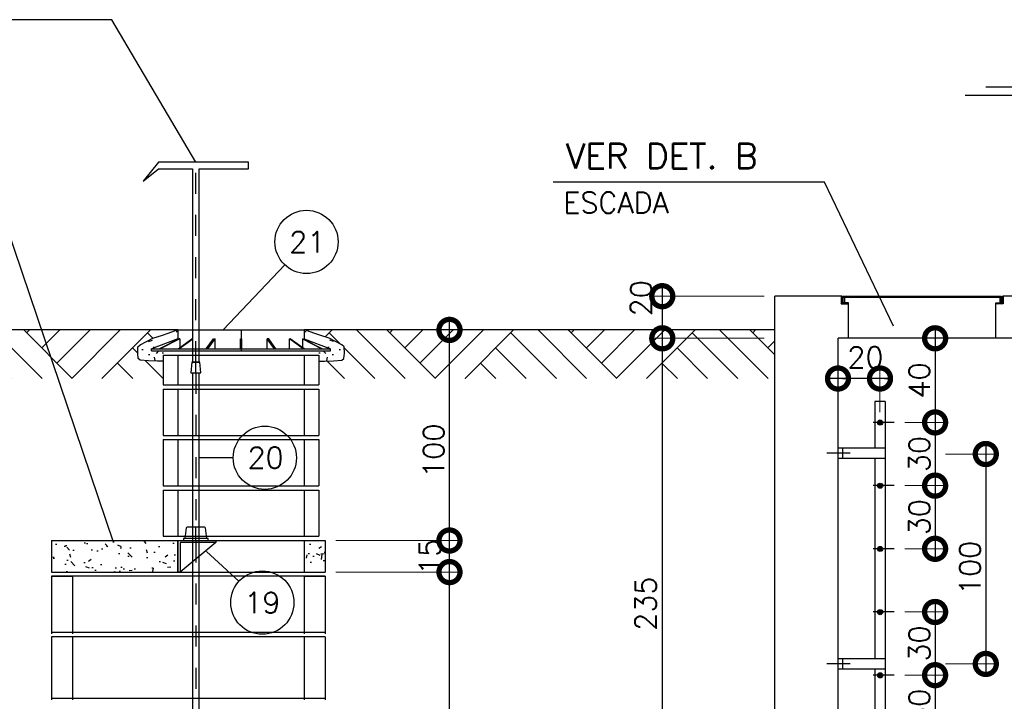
# Model space of a CAD drawing. Header units: millimetres. Extents: x 197878 to 197999, y 8707048 to 8707093.
# Tile 9 of 37: x 197881.92 to 197886.6, y 8707067.94 to 8707071.17. Entities that reach past the tile are written whole.
import ezdxf
from ezdxf.enums import TextEntityAlignment as Align

# ---------------------------------------------------------------- set-up
doc = ezdxf.new("R2010")
doc.units = ezdxf.units.MM
doc.header["$LTSCALE"] = 0.1
doc.linetypes.add('DASHDOT', pattern=[1, 0.5, -0.25, 0, -0.25])
doc.linetypes.add('HIDDEN', pattern=[0.375, 0.25, -0.125])
doc.layers.get('Defpoints').update_dxf_attribs({"lineweight": 9})
for name, color, linetype in [('BAR-EIXOS', 7, 'DASHDOT'), ('BAR-PECAS', 2, 'Continuous'), ('CONCRETO', 3, 'Continuous'), ('DIM', 7, 'Continuous'), ('EIXO', 7, 'DASHDOT'), ('ESCADA', 3, 'Continuous'), ('ESTRUTURA', 5, 'Continuous'), ('LGROSSA', 5, 'Continuous'), ('LINHA-FINA', 3, 'Continuous'), ('LINHA-GROSSA', 4, 'Continuous'), ('PROJ', 7, 'HIDDEN'), ('RELAÇÀO', 2, 'Continuous'), ('TAMPA', 3, 'Continuous'), ('TERRENO', 1, 'Continuous'), ('TEXTO', 2, 'Continuous')]:
    doc.layers.add(name, color=color, linetype=linetype)
doc.styles.add('romans', font='romans.shx')
doc.dimstyles.get("Standard").update_dxf_attribs({"dimtxt": 0.1, "dimasz": 0.2, "dimexe": 0.05, "dimexo": 0.05, "dimgap": 0.025, "dimtad": 1, "dimtoh": 1, "dimdec": 0, "dimlfac": 100, "dimzin": 0, "dimdsep": 46, "dimtxsty": 'romans', "dimblk1": 'DOTSMALL', "dimblk2": 'DOTSMALL', "dimsah": 1, "dimcen": 0.3, "dimdle": 0.05, "dimclrd": 7, "dimclre": 7, "dimclrt": 2, "dimazin": 0, "dimtfac": 1, "dimtdec": 0, "dimtmove": 2, "dimatfit": 3, "dimldrblk": 'DOTSMALL', "dimfxl": 0, "dimtolj": 1, "dimtzin": 0, "dimlwe": 5, "dimarcsym": 0})
pattern_1 = [(130, (973063.8192, -186184.93663), (-0.182184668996, -0.015939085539), [0.01905, -0.20955]), (185, (973063.8192, -186184.93663), (0.0352428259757, 0.191056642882), [0.01524, -0.16764]), (79.549, (973063.80402, -186184.93796), (-0.146942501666, 0.1751166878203), [0.01619, -0.17809]), (133.8158, (973063.8192, -186184.88583), (-0.271079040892, -0.042042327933), [0.028575, -0.314325]), (83.3644, (973063.7966, -186184.88933), (-0.237404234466, 0.24742555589), [0.024285, -0.267135]), (188.816, (973063.8192, -186184.88583), (-0.237404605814, 0.247425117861), [0.02286, -0.25146]), (159, (973063.7938, -186184.89853), (-0.1516148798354, -0.1022655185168), [0.01905, -0.20955]), (214, (973063.7938, -186184.89853), (-0.0618020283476, 0.1841879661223), [0.01524, -0.16764]), (108.5486, (973063.78116, -186184.90705), (-0.21341649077, 0.081922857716), [0.01619, -0.17809]), (142.5, (973063.8192, -186184.93663), (-0.0030886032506, 0.08455503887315), [0, -0.165608, 0, -0.17018, 0, -0.168275]), (172.5, (973063.8192, -186184.93663), (-0.0668196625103, 0.1001805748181), [0, -0.097028, 0, -0.161798, 0, -0.064135]), (212.5, (973063.87584, -186184.93663), (-0.13559059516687, -0.00572874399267), [0, -0.0635, 0, -0.19812, 0, -0.26289]), (222.5, (973063.90124, -186184.93663), (-0.148129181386, 0.0254264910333), [0, -0.08255, 0, -0.131572, 0, -0.18669])]
pattern_2 = [(135, (38025.2066, -61005.3963), (-0.862104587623, 6e-17), [0.6096, -0.6096]), (135, (38025.27845, -61005.32446), (-0.862104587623, 6e-17), [0.6096, -0.6096]), (135, (38025.3503, -61005.2526), (-0.862104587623, 6e-17), [0.6096, -0.6096]), (135, (38025.42214, -61005.1808), (-0.862104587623, 6e-17), [0.6096, -0.6096]), (135, (38025.494, -61005.10893), (-0.862104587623, 6e-17), [0.6096, -0.6096]), (135, (38025.5658, -61005.0371), (-0.862104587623, 6e-17), [0.6096, -0.6096]), (135, (38025.63767, -61004.96525), (-0.862104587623, 6e-17), [0.6096, -0.6096]), (45, (38024.77556, -61004.96525), (0.862104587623, -6e-17), [0.6096, -0.6096]), (45, (38024.7037, -61004.8934), (0.862104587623, -6e-17), [0.6096, -0.6096]), (45, (38024.6319, -61004.82156), (0.862104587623, -6e-17), [0.6096, -0.6096]), (45, (38024.56003, -61004.7497), (0.862104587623, -6e-17), [0.6096, -0.6096]), (45, (38024.4882, -61004.6779), (0.862104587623, -6e-17), [0.6096, -0.6096]), (45, (38024.41635, -61004.60604), (0.862104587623, -6e-17), [0.6096, -0.6096]), (45, (38024.3445, -61004.5342), (0.862104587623, -6e-17), [0.6096, -0.6096])]

# ---------------------------------------------------------------- blocks, each defined once
blk = doc.blocks.new('_DOTSMALL')
at = {"color": 0, "linetype": 'ByBlock', "const_width": 0.5}
blk.add_lwpolyline([(-0.0625, 0, 1), (0.0625, 0, 1)], format="xyb", close=True, dxfattribs=at)
blk = doc.blocks.new('*D87')
at = {"layer": 'Defpoints', "color": 0}
for p in [(197885.5095, 8707069.8617), (197884.9749, 8707069.6617), (197885.5095, 8707069.6617)]:
    blk.add_point(p, dxfattribs=at)
at = {"layer": 'DIM', "color": 7, "lineweight": -2}
blk.add_line((197884.9749, 8707069.9117), (197884.9749, 8707069.6117), dxfattribs=at)
at = {"layer": 'DIM', "color": 7, "lineweight": 5}
for p, q in [((197885.4595, 8707069.8617), (197884.9249, 8707069.8617)), ((197885.4595, 8707069.6617), (197884.9249, 8707069.6617))]:
    blk.add_line(p, q, dxfattribs=at)
at = {"layer": 'DIM', "color": 7, "lineweight": -2, "xscale": 0.2, "yscale": 0.2, "zscale": 0.2}
for p, rotation in [((197884.9749, 8707069.8617), 90), ((197884.9749, 8707069.6617), 270)]:
    blk.add_blockref('_DOTSMALL', p, dxfattribs=dict(at, rotation=rotation))
at = {"layer": 'DIM', "color": 2, "insert": (197884.8733, 8707069.8517), "char_height": 0.1, "attachment_point": 5, "rotation": 90, "style": 'romans'}
blk.add_mtext('\\A1;20', dxfattribs=at)
blk = doc.blocks.new('*D77')
at = {"layer": 'Defpoints', "color": 0}
for p in [(197885.8095, 8707069.6617), (197884.9749, 8707067.3117), (197885.5095, 8707067.3117)]:
    blk.add_point(p, dxfattribs=at)
at = {"layer": 'DIM', "color": 7, "lineweight": -2}
blk.add_line((197884.9749, 8707069.7117), (197884.9749, 8707067.2617), dxfattribs=at)
at = {"layer": 'DIM', "color": 7, "lineweight": 5}
blk.add_line((197885.4595, 8707067.3117), (197884.9249, 8707067.3117), dxfattribs=at)
at = {"layer": 'DIM', "color": 7, "lineweight": -2, "xscale": 0.2, "yscale": 0.2, "zscale": 0.2}
for p, rotation in [((197884.9749, 8707069.6617), 90), ((197884.9749, 8707067.3117), 270)]:
    blk.add_blockref('_DOTSMALL', p, dxfattribs=dict(at, rotation=rotation))
at = {"layer": 'DIM', "color": 2, "insert": (197884.8956, 8707068.4018), "char_height": 0.1, "attachment_point": 5, "rotation": 90, "style": 'romans'}
blk.add_mtext('\\A1;235', dxfattribs=at)
blk = doc.blocks.new('*D79')
at = {"layer": 'Defpoints', "color": 0}
for p in [(197885.8495, 8707069.6617), (197886.0767, 8707069.2623), (197886.2706, 8707069.2623)]:
    blk.add_point(p, dxfattribs=at)
at = {"layer": 'DIM', "color": 7, "lineweight": -2}
blk.add_line((197886.2706, 8707069.7117), (197886.2706, 8707069.2123), dxfattribs=at)
at = {"layer": 'DIM', "color": 7, "lineweight": 5}
for p, q in [((197885.8995, 8707069.6617), (197886.3206, 8707069.6617)), ((197886.1267, 8707069.2623), (197886.3206, 8707069.2623))]:
    blk.add_line(p, q, dxfattribs=at)
at = {"layer": 'DIM', "color": 7, "lineweight": -2, "xscale": 0.2, "yscale": 0.2, "zscale": 0.2}
for p, rotation in [((197886.2706, 8707069.6617), 90), ((197886.2706, 8707069.2623), 270)]:
    blk.add_blockref('_DOTSMALL', p, dxfattribs=dict(at, rotation=rotation))
at = {"layer": 'DIM', "color": 2, "insert": (197886.1956, 8707069.462), "char_height": 0.1, "attachment_point": 5, "rotation": 90, "style": 'romans'}
blk.add_mtext('\\A1;40', dxfattribs=at)
blk = doc.blocks.new('*D80')
at = {"layer": 'Defpoints', "color": 0}
for p in [(197886.0967, 8707069.2623), (197886.1936, 8707068.9623), (197886.2706, 8707068.9623)]:
    blk.add_point(p, dxfattribs=at)
at = {"layer": 'DIM', "color": 7, "lineweight": -2}
blk.add_line((197886.2706, 8707069.3123), (197886.2706, 8707068.9123), dxfattribs=at)
at = {"layer": 'DIM', "color": 7, "lineweight": 5}
for p, q in [((197886.1467, 8707069.2623), (197886.3206, 8707069.2623)), ((197886.2436, 8707068.9623), (197886.3206, 8707068.9623))]:
    blk.add_line(p, q, dxfattribs=at)
at = {"layer": 'DIM', "color": 7, "lineweight": -2, "xscale": 0.2, "yscale": 0.2, "zscale": 0.2}
for p, rotation in [((197886.2706, 8707069.2623), 90), ((197886.2706, 8707068.9623), 270)]:
    blk.add_blockref('_DOTSMALL', p, dxfattribs=dict(at, rotation=rotation))
at = {"layer": 'DIM', "color": 2, "insert": (197886.1956, 8707069.1123), "char_height": 0.1, "attachment_point": 5, "rotation": 90, "style": 'romans'}
blk.add_mtext('\\A1;30', dxfattribs=at)
blk = doc.blocks.new('*D81')
at = {"layer": 'Defpoints', "color": 0}
for p in [(197886.0767, 8707068.9623), (197886.0767, 8707068.6623), (197886.2706, 8707068.6623)]:
    blk.add_point(p, dxfattribs=at)
at = {"layer": 'DIM', "color": 7, "lineweight": -2}
blk.add_line((197886.2706, 8707069.0123), (197886.2706, 8707068.6123), dxfattribs=at)
at = {"layer": 'DIM', "color": 7, "lineweight": 5}
for p, q in [((197886.1267, 8707068.9623), (197886.3206, 8707068.9623)), ((197886.1267, 8707068.6623), (197886.3206, 8707068.6623))]:
    blk.add_line(p, q, dxfattribs=at)
at = {"layer": 'DIM', "color": 7, "lineweight": -2, "xscale": 0.2, "yscale": 0.2, "zscale": 0.2}
for p, rotation in [((197886.2706, 8707068.9623), 90), ((197886.2706, 8707068.6623), 270)]:
    blk.add_blockref('_DOTSMALL', p, dxfattribs=dict(at, rotation=rotation))
at = {"layer": 'DIM', "color": 2, "insert": (197886.1956, 8707068.8123), "char_height": 0.1, "attachment_point": 5, "rotation": 90, "style": 'romans'}
blk.add_mtext('\\A1;30', dxfattribs=at)
blk = doc.blocks.new('*D82')
at = {"layer": 'Defpoints', "color": 0}
for p in [(197885.8095, 8707069.4708), (197886.0088, 8707069.2617), (197885.8095, 8707069.1601)]:
    blk.add_point(p, dxfattribs=at)
at = {"layer": 'DIM', "color": 7, "lineweight": 5}
for p, q in [((197885.8095, 8707069.2101), (197885.8095, 8707069.5208)), ((197886.0088, 8707069.3117), (197886.0088, 8707069.5208))]:
    blk.add_line(p, q, dxfattribs=at)
at = {"layer": 'DIM', "color": 7, "lineweight": -2}
blk.add_line((197886.0588, 8707069.4708), (197885.7595, 8707069.4708), dxfattribs=at)
at = {"layer": 'DIM', "color": 7, "lineweight": -2, "xscale": 0.2, "yscale": 0.2, "zscale": 0.2, "rotation": 180}
blk.add_blockref('_DOTSMALL', (197885.8095, 8707069.4708), dxfattribs=at)
at = {"layer": 'DIM', "color": 7, "lineweight": -2, "xscale": 0.2, "yscale": 0.2, "zscale": 0.2}
blk.add_blockref('_DOTSMALL', (197886.0088, 8707069.4708), dxfattribs=at)
at = {"layer": 'DIM', "color": 2, "insert": (197885.9396, 8707069.5718), "char_height": 0.1, "attachment_point": 5, "style": 'romans'}
blk.add_mtext('\\A1;20', dxfattribs=at)
blk = doc.blocks.new('*D88')
at = {"layer": 'Defpoints', "color": 0}
for p in [(197886.0767, 8707068.3623), (197886.0767, 8707068.0623), (197886.2706, 8707068.0623)]:
    blk.add_point(p, dxfattribs=at)
at = {"layer": 'DIM', "color": 7, "lineweight": -2}
blk.add_line((197886.2706, 8707068.4123), (197886.2706, 8707068.0123), dxfattribs=at)
at = {"layer": 'DIM', "color": 7, "lineweight": 5}
for p, q in [((197886.1267, 8707068.3623), (197886.3206, 8707068.3623)), ((197886.1267, 8707068.0623), (197886.3206, 8707068.0623))]:
    blk.add_line(p, q, dxfattribs=at)
at = {"layer": 'DIM', "color": 7, "lineweight": -2, "xscale": 0.2, "yscale": 0.2, "zscale": 0.2}
for p, rotation in [((197886.2706, 8707068.3623), 90), ((197886.2706, 8707068.0623), 270)]:
    blk.add_blockref('_DOTSMALL', p, dxfattribs=dict(at, rotation=rotation))
at = {"layer": 'DIM', "color": 2, "insert": (197886.1956, 8707068.2123), "char_height": 0.1, "attachment_point": 5, "rotation": 90, "style": 'romans'}
blk.add_mtext('\\A1;30', dxfattribs=at)
blk = doc.blocks.new('*D89')
at = {"layer": 'Defpoints', "color": 0}
for p in [(197886.0767, 8707068.0623), (197886.0767, 8707067.7623), (197886.2706, 8707067.7623)]:
    blk.add_point(p, dxfattribs=at)
at = {"layer": 'DIM', "color": 7, "lineweight": -2}
blk.add_line((197886.2706, 8707068.1123), (197886.2706, 8707067.7123), dxfattribs=at)
at = {"layer": 'DIM', "color": 7, "lineweight": 5}
for p, q in [((197886.1267, 8707068.0623), (197886.3206, 8707068.0623)), ((197886.1267, 8707067.7623), (197886.3206, 8707067.7623))]:
    blk.add_line(p, q, dxfattribs=at)
at = {"layer": 'DIM', "color": 7, "lineweight": -2, "xscale": 0.2, "yscale": 0.2, "zscale": 0.2}
for p, rotation in [((197886.2706, 8707068.0623), 90), ((197886.2706, 8707067.7623), 270)]:
    blk.add_blockref('_DOTSMALL', p, dxfattribs=dict(at, rotation=rotation))
at = {"layer": 'DIM', "color": 2, "insert": (197886.1956, 8707067.9123), "char_height": 0.1, "attachment_point": 5, "rotation": 90, "style": 'romans'}
blk.add_mtext('\\A1;30', dxfattribs=at)
blk = doc.blocks.new('*D116')
at = {"layer": 'Defpoints', "color": 0}
for p in [(197886.2706, 8707069.1123), (197886.2706, 8707068.1157), (197886.5114, 8707068.1157)]:
    blk.add_point(p, dxfattribs=at)
at = {"layer": 'DIM', "color": 7, "lineweight": -2}
blk.add_line((197886.5114, 8707069.1623), (197886.5114, 8707068.0657), dxfattribs=at)
at = {"layer": 'DIM', "color": 7, "lineweight": 5}
for p, q in [((197886.3206, 8707069.1123), (197886.5614, 8707069.1123)), ((197886.3206, 8707068.1157), (197886.5614, 8707068.1157))]:
    blk.add_line(p, q, dxfattribs=at)
at = {"layer": 'DIM', "color": 7, "lineweight": -2, "xscale": 0.2, "yscale": 0.2, "zscale": 0.2}
for p, rotation in [((197886.5114, 8707069.1123), 90), ((197886.5114, 8707068.1157), 270)]:
    blk.add_blockref('_DOTSMALL', p, dxfattribs=dict(at, rotation=rotation))
at = {"layer": 'DIM', "color": 2, "insert": (197886.4364, 8707068.5716), "char_height": 0.1, "attachment_point": 5, "rotation": 90, "style": 'romans'}
blk.add_mtext('\\A1;100', dxfattribs=at)
blk = doc.blocks.new('*D118')
at = {"layer": 'Defpoints', "color": 0}
for p in [(197883.3745, 8707068.5517), (197883.9643, 8707068.5517), (197883.4445, 8707066.5517)]:
    blk.add_point(p, dxfattribs=at)
at = {"layer": 'DIM', "color": 7, "lineweight": -2}
blk.add_line((197883.9643, 8707066.5017), (197883.9643, 8707068.6017), dxfattribs=at)
at = {"layer": 'DIM', "color": 7, "lineweight": 5}
blk.add_line((197883.4245, 8707068.5517), (197884.0143, 8707068.5517), dxfattribs=at)
at = {"layer": 'DIM', "color": 7, "lineweight": -2, "xscale": 0.2, "yscale": 0.2, "zscale": 0.2}
for p, rotation in [((197883.9643, 8707068.5517), 90), ((197883.9643, 8707066.5517), 270)]:
    blk.add_blockref('_DOTSMALL', p, dxfattribs=dict(at, rotation=rotation))
at = {"layer": 'DIM', "color": 2, "insert": (197883.8893, 8707067.5517), "char_height": 0.1, "attachment_point": 5, "rotation": 90, "style": 'romans'}
blk.add_mtext('\\A1;200', dxfattribs=at)
blk = doc.blocks.new('*D119')
at = {"layer": 'Defpoints', "color": 0}
for p in [(197883.3745, 8707068.7017), (197883.9643, 8707068.7017), (197883.3745, 8707068.5517)]:
    blk.add_point(p, dxfattribs=at)
at = {"layer": 'DIM', "color": 7, "lineweight": -2}
blk.add_line((197883.9643, 8707068.5017), (197883.9643, 8707068.7517), dxfattribs=at)
at = {"layer": 'DIM', "color": 7, "lineweight": 5}
blk.add_line((197883.4245, 8707068.7017), (197884.0143, 8707068.7017), dxfattribs=at)
at = {"layer": 'DIM', "color": 7, "lineweight": -2, "xscale": 0.2, "yscale": 0.2, "zscale": 0.2}
for p, rotation in [((197883.9643, 8707068.7017), 90), ((197883.9643, 8707068.5517), 270)]:
    blk.add_blockref('_DOTSMALL', p, dxfattribs=dict(at, rotation=rotation))
at = {"layer": 'DIM', "color": 2, "insert": (197883.871, 8707068.6241), "char_height": 0.1, "attachment_point": 5, "rotation": 90, "style": 'romans'}
blk.add_mtext('\\A1;15', dxfattribs=at)
blk = doc.blocks.new('*D120')
at = {"layer": 'Defpoints', "color": 0}
for p in [(197883.4897, 8707069.7017), (197883.9643, 8707069.7017), (197883.3745, 8707068.7017)]:
    blk.add_point(p, dxfattribs=at)
at = {"layer": 'DIM', "color": 7, "lineweight": -2}
blk.add_line((197883.9643, 8707068.6517), (197883.9643, 8707069.7517), dxfattribs=at)
at = {"layer": 'DIM', "color": 7, "lineweight": 5}
blk.add_line((197883.5397, 8707069.7017), (197884.0143, 8707069.7017), dxfattribs=at)
at = {"layer": 'DIM', "color": 7, "lineweight": -2, "xscale": 0.2, "yscale": 0.2, "zscale": 0.2}
for p, rotation in [((197883.9643, 8707069.7017), 90), ((197883.9643, 8707068.7017), 270)]:
    blk.add_blockref('_DOTSMALL', p, dxfattribs=dict(at, rotation=rotation))
at = {"layer": 'DIM', "color": 2, "insert": (197883.8893, 8707069.1281), "char_height": 0.1, "attachment_point": 5, "rotation": 90, "style": 'romans'}
blk.add_mtext('\\A1;100', dxfattribs=at)
blk = doc.blocks.new('BB-2-LA01-N0-D0-S0')
at = {"layer": 'BAR-EIXOS'}
blk.add_line((0, 0), (0, -0.1), dxfattribs=at)
at = {"layer": 'BAR-PECAS'}
for p, q in [((-0.3, 0), (0.3, 0)), ((-0.3, 0), (-0.3, -0.0459)), ((0.3, 0), (0.3, -0.0459)), ((-0.3, -0.0428), (-0.425, -0.09)), ((-0.294, -0.0428), (-0.3868, -0.09)), ((-0.2912, -0.0428), (-0.384, -0.09)), ((-0.2995, -0.09), (-0.2339, -0.0428)), ((-0.2949, -0.09), (-0.2293, -0.0428)), ((-0.2912, -0.0428), (-0.294, -0.0428)), ((-0.2912, -0.0428), (-0.2912, -0.084)), ((-0.2293, -0.0428), (-0.2339, -0.0428)), ((-0.2293, -0.09), (-0.2293, -0.0428)), ((-0.1653, -0.09), (-0.1311, -0.0428)), ((-0.158, -0.09), (-0.1237, -0.0428)), ((-0.1311, -0.0428), (-0.1237, -0.0428)), ((-0.1237, -0.09), (-0.1237, -0.0428)), ((-0.0035, -0.09), (-0.0035, -0.0428)), ((-0.0035, -0.0428), (0.0039, -0.0428)), ((0.0039, -0.09), (0.0039, -0.0428)), ((0.1237, -0.09), (0.1237, -0.0428)), ((0.158, -0.09), (0.1237, -0.0428)), ((0.1311, -0.0428), (0.1237, -0.0428)), ((0.1653, -0.09), (0.1311, -0.0428)), ((0.2293, -0.09), (0.2293, -0.0428)), ((0.2949, -0.09), (0.2293, -0.0428)), ((0.2293, -0.0428), (0.2339, -0.0428)), ((0.2995, -0.09), (0.2339, -0.0428)), ((0.2912, -0.0428), (0.384, -0.09)), ((0.2912, -0.0428), (0.2912, -0.084)), ((0.2912, -0.0428), (0.294, -0.0428)), ((0.294, -0.0428), (0.3868, -0.09)), ((0.3, -0.0428), (0.425, -0.09)), ((-0.425, -0.09), (0.425, -0.09)), ((-0.425, -0.1), (-0.425, -0.09)), ((0.425, -0.1), (0.425, -0.09)), ((-0.425, -0.1), (0.425, -0.1))]:
    blk.add_line(p, q, dxfattribs=at)
blk = doc.blocks.new('BB-1-KA01-N0-D0-S0')
at = {"layer": 'BAR-EIXOS'}
blk.add_line((0, 0), (0, 65), dxfattribs=at)
at = {"layer": 'BAR-PECAS'}
for p, q in [((-44.4, 60.5), (-50, 10)), ((39.4, 65), (-39.4, 65)), ((50, 10), (44.4, 60.5)), ((0, 0), (-58.7, 0)), ((58.7, 0), (0, 0)), ((-95, -10), (75, -150))]:
    blk.add_line(p, q, dxfattribs=at)
for points in [[(85, -150), (85, 0), (-95, 0), (-95, -10), (75, -10), (75, -150)], [(-58.7, 0), (-58.7, 10), (58.7, 10), (58.7, 0)]]:
    blk.add_lwpolyline(points, close=True, dxfattribs=at)
for centre, start, end in [((-39.4, 60), 90, 174.1785), ((39.4, 60), 5.8215, 90)]:
    blk.add_arc(centre, 5, start, end, dxfattribs=at)

msp = doc.modelspace()

# ---------------------------------------------------------------- hatches: boundary and pattern name
at = {"layer": 'CONCRETO'}
h = msp.add_hatch(dxfattribs=at)
h.set_pattern_fill('AR-CONC', color=256, scale=0.001, style=0)
h.set_pattern_definition([(50, (-429913.27347, -243406.67168), (0.182184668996, -0.015939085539), [0.01905, -0.20955]), (355, (-429913.27347, -243406.67168), (-0.0352428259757, 0.191056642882), [0.01524, -0.16764]), (100.451, (-429913.25829, -243406.673), (0.146942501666, 0.1751166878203), [0.01619, -0.17809]), (46.1842, (-429913.27347, -243406.62088), (0.271079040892, -0.042042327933), [0.028575, -0.314325]), (96.6356, (-429913.25088, -243406.62438), (0.237404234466, 0.24742555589), [0.024285, -0.267135]), (351.184, (-429913.27347, -243406.62088), (0.237404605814, 0.247425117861), [0.02286, -0.25146]), (21, (-429913.24807, -243406.63358), (0.1516148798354, -0.1022655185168), [0.01905, -0.20955]), (326, (-429913.24807, -243406.63358), (0.0618020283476, 0.1841879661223), [0.01524, -0.16764]), (71.4514, (-429913.23544, -243406.6421), (0.21341649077, 0.081922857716), [0.01619, -0.17809]), (37.5, (-429913.27347, -243406.67168), (0.0030886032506, 0.08455503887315), [0, -0.165608, 0, -0.17018, 0, -0.168275]), (7.5, (-429913.27347, -243406.67168), (0.0668196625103, 0.1001805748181), [0, -0.097028, 0, -0.161798, 0, -0.064135]), (327.5, (-429913.33011, -243406.67168), (0.13559059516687, -0.00572874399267), [0, -0.0635, 0, -0.19812, 0, -0.26289]), (317.5, (-429913.35551, -243406.67168), (0.148129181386, 0.0254264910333), [0, -0.08255, 0, -0.131572, 0, -0.18669])])
h.paths.add_polyline_path([(197882.67452, 8707069.65889), (197882.67452, 8707069.7017), (197882.65896, 8707069.69778), (197882.62835, 8707069.68645), (197882.60066, 8707069.67714), (197882.55537, 8707069.6625), (197882.49541, 8707069.63055), (197882.48475, 8707069.62123), (197882.48342, 8707069.59194), (197882.48608, 8707069.56531), (197882.49541, 8707069.55732), (197882.53538, 8707069.55466), (197882.57801, 8707069.55333), (197882.60452, 8707069.55333), (197882.60452, 8707069.6017), (197882.54952, 8707069.6017), (197882.54952, 8707069.6117)])
h = msp.add_hatch(dxfattribs=at)
h.set_pattern_fill('AR-CONC', color=256, scale=0.001, style=0)
h.set_pattern_definition([(130, (825679.2225, -243406.67168), (-0.182184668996, -0.015939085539), [0.01905, -0.20955]), (185, (825679.2225, -243406.67168), (0.0352428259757, 0.191056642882), [0.01524, -0.16764]), (79.549, (825679.20732, -243406.673), (-0.146942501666, 0.1751166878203), [0.01619, -0.17809]), (133.8158, (825679.2225, -243406.62088), (-0.271079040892, -0.042042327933), [0.028575, -0.314325]), (83.3644, (825679.1999, -243406.62438), (-0.237404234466, 0.24742555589), [0.024285, -0.267135]), (188.816, (825679.2225, -243406.62088), (-0.237404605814, 0.247425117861), [0.02286, -0.25146]), (159, (825679.1971, -243406.63358), (-0.1516148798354, -0.1022655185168), [0.01905, -0.20955]), (214, (825679.1971, -243406.63358), (-0.0618020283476, 0.1841879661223), [0.01524, -0.16764]), (108.5486, (825679.18447, -243406.6421), (-0.21341649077, 0.081922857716), [0.01619, -0.17809]), (142.5, (825679.2225, -243406.67168), (-0.0030886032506, 0.08455503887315), [0, -0.165608, 0, -0.17018, 0, -0.168275]), (172.5, (825679.2225, -243406.67168), (-0.0668196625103, 0.1001805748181), [0, -0.097028, 0, -0.161798, 0, -0.064135]), (212.5, (825679.27914, -243406.67168), (-0.13559059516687, -0.00572874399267), [0, -0.0635, 0, -0.19812, 0, -0.26289]), (222.5, (825679.30454, -243406.67168), (-0.148129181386, 0.0254264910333), [0, -0.08255, 0, -0.131572, 0, -0.18669])])
h.paths.add_polyline_path([(197883.27452, 8707069.65889), (197883.27452, 8707069.7017), (197883.29007, 8707069.69778), (197883.32068, 8707069.68645), (197883.34837, 8707069.67714), (197883.39366, 8707069.6625), (197883.45362, 8707069.63055), (197883.46428, 8707069.62123), (197883.46561, 8707069.59194), (197883.46295, 8707069.56531), (197883.45362, 8707069.55732), (197883.41365, 8707069.55466), (197883.37102, 8707069.55333), (197883.34452, 8707069.55333), (197883.34452, 8707069.6017), (197883.39952, 8707069.6017), (197883.39952, 8707069.6117)])
h = msp.add_hatch(dxfattribs=at)
h.set_pattern_fill('AR-CONC', color=256, scale=0.001, style=0)
h.set_pattern_definition(pattern_1)
h.paths.add_polyline_path([(197882.67452, 8707068.5517), (197882.67452, 8707068.7017), (197882.07452, 8707068.7017), (197882.07452, 8707068.5517)])
at = {"layer": 'CONCRETO', "linetype": 'Continuous'}
h = msp.add_hatch(dxfattribs=at)
h.set_pattern_fill('AR-CONC', color=256, scale=0.001, style=0)
h.set_pattern_definition(pattern_1)
h.paths.add_polyline_path([(197883.27452, 8707068.5517), (197883.37452, 8707068.5517), (197883.37452, 8707068.7017), (197883.27452, 8707068.7017)])
at = {"layer": 'ESCADA'}
h = msp.add_hatch(color=4, dxfattribs=at)
edge = h.paths.add_edge_path()
edge.add_arc((197886.00952, 8707069.2617), 0.0122, 0, 360)
h = msp.add_hatch(color=4, dxfattribs=at)
edge = h.paths.add_edge_path()
edge.add_arc((197886.00952, 8707068.9617), 0.0122, 0, 360)
h = msp.add_hatch(color=4, dxfattribs=at)
edge = h.paths.add_edge_path()
edge.add_arc((197886.00952, 8707068.6617), 0.0122, 0, 360)
h = msp.add_hatch(color=4, dxfattribs=at)
edge = h.paths.add_edge_path()
edge.add_arc((197886.00952, 8707068.3617), 0.0122, 0, 360)
h = msp.add_hatch(color=4, dxfattribs=at)
edge = h.paths.add_edge_path()
edge.add_arc((197886.00952, 8707068.0617), 0.0122, 0, 360)
at = {"layer": 'PROJ'}
h = msp.add_hatch(dxfattribs=at)
h.set_pattern_fill('ANSI31', color=256, scale=0.025, style=0)
h.set_pattern_definition([(45, (197742.1509717, 8707032.639891), (-0.00220970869, 0.00220970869), [])])
h.paths.add_polyline_path([(197885.85952, 8707069.82995), (197885.82952, 8707069.82995), (197885.82952, 8707069.85995), (197885.82452, 8707069.85995), (197885.82452, 8707069.82495), (197885.85952, 8707069.82495)])
h = msp.add_hatch(dxfattribs=at)
h.set_pattern_fill('ANSI31', color=256, scale=0.025, style=0)
h.set_pattern_definition([(135, (198030.2680584, 8707032.639891), (0.00220970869, 0.00220970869), [])])
h.paths.add_polyline_path([(197886.55952, 8707069.82995), (197886.58952, 8707069.82995), (197886.58952, 8707069.85995), (197886.59452, 8707069.85995), (197886.59452, 8707069.82495), (197886.55952, 8707069.82495)])
at = {"layer": 'TERRENO'}
h = msp.add_hatch(dxfattribs=at)
h.set_pattern_fill('AR-PARQ1', scale=0.002, angle=45, style=0)
h.set_pattern_definition(pattern_2)
h.paths.add_polyline_path([(197882.10389, 8707069.47097), (197882.0254, 8707069.7017), (197879.81651, 8707069.7017), (197879.81651, 8707069.47097)])
h.paths.add_polyline_path([(197882.60452, 8707069.47097), (197882.60452, 8707069.55333), (197882.57801, 8707069.55333), (197882.53538, 8707069.55466), (197882.49541, 8707069.55732), (197882.48608, 8707069.56531), (197882.48342, 8707069.59194), (197882.48475, 8707069.62123), (197882.49541, 8707069.63055), (197882.55537, 8707069.6625), (197882.60066, 8707069.67714), (197882.62835, 8707069.68645), (197882.65896, 8707069.69778), (197882.67452, 8707069.7017), (197882.0254, 8707069.7017), (197882.10389, 8707069.47097)])
h = msp.add_hatch(dxfattribs=at)
h.set_pattern_fill('AR-PARQ1', scale=0.002, angle=45, style=0)
h.set_pattern_definition(pattern_2)
h.paths.add_polyline_path([(197885.50952, 8707069.47097), (197885.50952, 8707069.7017), (197883.27452, 8707069.7017), (197883.29007, 8707069.69778), (197883.32068, 8707069.68645), (197883.34837, 8707069.67714), (197883.39366, 8707069.6625), (197883.45362, 8707069.63055), (197883.46428, 8707069.62123), (197883.46561, 8707069.59194), (197883.46295, 8707069.56531), (197883.45362, 8707069.55732), (197883.41365, 8707069.55466), (197883.37102, 8707069.55333), (197883.34452, 8707069.55333), (197883.34452, 8707069.47097)])

# ---------------------------------------------------------------- linework, layer by layer
msp.add_line((197886.55952, 8707069.6617), (197885.85952, 8707069.6617))
at = {"layer": 'BAR-EIXOS', "color": 7}
msp.add_line((197882.75952, 8707069.5477), (197882.75952, 8707070.4977), dxfattribs=at)
at = {"layer": 'BAR-EIXOS'}
for q in [(197882.75952, 8707069.5477), (197882.75952, 8707067.44742)]:
    msp.add_line((197882.75952, 8707069.4977), q, dxfattribs=at)
at = {"layer": 'BAR-PECAS'}
for points in [[(197882.77552, 8707069.5477), (197882.77552, 8707070.4657), (197883.00952, 8707070.4657), (197883.00952, 8707070.4977), (197882.5828, 8707070.4977), (197882.50952, 8707070.40722), (197882.5828, 8707070.4657), (197882.74352, 8707070.4657), (197882.74352, 8707069.5477)], [(197882.73987, 8707069.5477), (197882.73552, 8707069.4977), (197882.78352, 8707069.4977), (197882.77916, 8707069.5477)]]:
    msp.add_lwpolyline(points, close=True, dxfattribs=at)
at = {"layer": 'BAR-PECAS', "color": 7}
for points in [[(197882.74523, 8707067.49742), (197882.74523, 8707069.4977)], [(197882.7738, 8707069.4977), (197882.7738, 8707067.49742)]]:
    msp.add_lwpolyline(points, dxfattribs=at)
at = {"layer": 'Defpoints', "color": 0, "linetype": 'ByBlock'}
for p in [(197882.60452, 8707069.44032), (197882.60452, 8707069.20078), (197882.60452, 8707068.96124)]:
    msp.add_point(p, dxfattribs=at)
at = {"layer": 'EIXO'}
for p, q in [((197886.07666, 8707069.26233), (197885.94603, 8707069.26233)), ((197886.07666, 8707068.96233), (197885.94603, 8707068.96233)), ((197886.07666, 8707068.66233), (197885.94603, 8707068.66233)), ((197886.07666, 8707068.36233), (197885.94603, 8707068.36233)), ((197886.07666, 8707068.06233), (197885.94603, 8707068.06233))]:
    msp.add_line(p, q, dxfattribs=at)
at = {"layer": 'ESCADA', "color": 2}
for p, q in [((197885.98386, 8707069.36233), (197885.98386, 8707069.14047)), ((197886.03386, 8707069.36233), (197885.98386, 8707069.36233)), ((197885.98386, 8707069.36233), (197885.98386, 8707069.14047)), ((197886.03386, 8707069.36233), (197886.03386, 8707067.6117)), ((197886.03386, 8707069.14047), (197885.81022, 8707069.14047)), ((197885.83224, 8707069.09047), (197885.83224, 8707069.14047)), ((197886.03386, 8707069.09047), (197885.81022, 8707069.09047)), ((197885.98386, 8707069.09047), (197885.98386, 8707068.14047)), ((197885.98386, 8707069.09047), (197885.98386, 8707068.14047)), ((197886.03386, 8707068.14047), (197885.81022, 8707068.14047)), ((197885.83224, 8707068.09047), (197885.83224, 8707068.14047)), ((197886.03386, 8707068.09047), (197885.81022, 8707068.09047)), ((197885.98386, 8707068.09047), (197885.98386, 8707067.6117))]:
    msp.add_line(p, q, dxfattribs=at)
at = {"layer": 'ESCADA', "color": 9}
for p, q in [((197885.86757, 8707069.11571), (197885.75657, 8707069.11571)), ((197885.86757, 8707068.11571), (197885.75657, 8707068.11571))]:
    msp.add_line(p, q, dxfattribs=at)
at = {"layer": 'ESCADA'}
for centre in [(197886.00952, 8707069.2617), (197886.00952, 8707068.9617), (197886.00952, 8707068.6617), (197886.00952, 8707068.3617), (197886.00952, 8707068.0617)]:
    msp.add_circle(centre, 0.0122, dxfattribs=at)
at = {"layer": 'ESTRUTURA'}
for p, q in [((197885.50952, 8707066.9357), (197885.50952, 8707069.8617)), ((197885.82452, 8707069.8617), (197885.50952, 8707069.8617)), ((197887.22452, 8707069.8617), (197886.59452, 8707069.8617)), ((197885.85952, 8707069.6617), (197885.85952, 8707069.82495)), ((197886.55952, 8707069.6617), (197886.55952, 8707069.82495)), ((197885.80952, 8707066.9357), (197885.80952, 8707069.6617)), ((197885.85952, 8707069.6617), (197885.80952, 8707069.6617)), ((197887.25952, 8707069.6617), (197886.55952, 8707069.6617))]:
    msp.add_line(p, q, dxfattribs=at)
at = {"layer": 'LGROSSA'}
for p, q in [((197885.82452, 8707069.8617), (197885.82452, 8707069.82495)), ((197886.59452, 8707069.8617), (197886.59452, 8707069.82495)), ((197885.82452, 8707069.82495), (197885.85952, 8707069.82495)), ((197886.59452, 8707069.82495), (197886.55952, 8707069.82495))]:
    msp.add_line(p, q, dxfattribs=at)
at = {"layer": 'LINHA-FINA', "color": 9}
for p, q in [((197882.67452, 8707069.5817), (197883.27452, 8707069.5817)), ((197882.67452, 8707069.44032), (197883.27452, 8707069.44032)), ((197882.67452, 8707069.42032), (197883.27452, 8707069.42032)), ((197882.67452, 8707069.20078), (197883.27452, 8707069.20078)), ((197882.67452, 8707069.18078), (197883.27452, 8707069.18078)), ((197882.67452, 8707068.96124), (197883.27452, 8707068.96124)), ((197882.67452, 8707068.94124), (197883.27452, 8707068.94124)), ((197882.67452, 8707068.7217), (197883.27452, 8707068.7217)), ((197882.67452, 8707068.7017), (197883.27452, 8707068.7017)), ((197882.67452, 8707068.5517), (197883.27452, 8707068.5517)), ((197883.27452, 8707068.5317), (197882.17452, 8707068.5317)), ((197883.27452, 8707068.5317), (197882.17452, 8707068.5317)), ((197883.27452, 8707068.26479), (197882.17452, 8707068.26479)), ((197883.27452, 8707068.24479), (197882.17452, 8707068.24479)), ((197883.27452, 8707067.9517), (197882.17452, 8707067.9517))]:
    msp.add_line(p, q, dxfattribs=at)
at = {"layer": 'LINHA-GROSSA'}
for p, q in [((197882.60452, 8707069.5817), (197882.60452, 8707069.44032)), ((197882.60452, 8707069.5817), (197882.67452, 8707069.5817)), ((197882.67452, 8707069.5817), (197882.67452, 8707069.44032)), ((197883.27452, 8707069.5817), (197883.27452, 8707069.44032)), ((197883.27452, 8707069.5817), (197883.34452, 8707069.5817)), ((197883.34452, 8707069.5817), (197883.34452, 8707069.44032)), ((197882.60452, 8707069.44032), (197882.67452, 8707069.44032)), ((197883.27452, 8707069.44032), (197883.34452, 8707069.44032)), ((197882.60452, 8707069.42032), (197882.60452, 8707069.20078)), ((197882.60452, 8707069.42032), (197882.67452, 8707069.42032)), ((197882.67452, 8707069.42032), (197882.67452, 8707069.20078)), ((197883.27452, 8707069.42032), (197883.27452, 8707069.20078)), ((197883.27452, 8707069.42032), (197883.34452, 8707069.42032)), ((197883.34452, 8707069.42032), (197883.34452, 8707069.20078)), ((197882.60452, 8707069.20078), (197882.67452, 8707069.20078)), ((197882.60452, 8707069.18078), (197882.60452, 8707068.96124)), ((197882.60452, 8707069.18078), (197882.67452, 8707069.18078)), ((197882.67452, 8707069.18078), (197882.67452, 8707068.96124)), ((197883.27452, 8707069.20078), (197883.34452, 8707069.20078)), ((197883.27452, 8707069.18078), (197883.27452, 8707068.96124)), ((197883.27452, 8707069.18078), (197883.34452, 8707069.18078)), ((197883.34452, 8707069.18078), (197883.34452, 8707068.96124)), ((197882.60452, 8707068.96124), (197882.67452, 8707068.96124)), ((197882.60452, 8707068.94124), (197882.60452, 8707068.7217)), ((197882.60452, 8707068.94124), (197882.67452, 8707068.94124)), ((197882.67452, 8707068.94124), (197882.67452, 8707068.7217)), ((197883.27452, 8707068.96124), (197883.34452, 8707068.96124)), ((197883.27452, 8707068.94124), (197883.27452, 8707068.7217)), ((197883.27452, 8707068.94124), (197883.34452, 8707068.94124)), ((197883.34452, 8707068.94124), (197883.34452, 8707068.7217)), ((197882.07452, 8707068.7017), (197882.67452, 8707068.7017)), ((197882.07452, 8707068.7017), (197882.07452, 8707068.5517)), ((197882.60452, 8707068.7217), (197882.67452, 8707068.7217)), ((197882.67452, 8707068.7017), (197882.67452, 8707068.5517)), ((197883.27452, 8707068.7217), (197883.34452, 8707068.7217)), ((197883.27452, 8707068.7017), (197883.37452, 8707068.7017)), ((197883.27452, 8707068.7017), (197883.27452, 8707068.5517)), ((197883.37452, 8707068.7017), (197883.37452, 8707068.5517)), ((197882.07452, 8707068.5517), (197882.67452, 8707068.5517)), ((197883.27452, 8707068.5517), (197883.37452, 8707068.5517)), ((197882.17452, 8707068.5317), (197882.07452, 8707068.5317)), ((197882.07452, 8707068.5317), (197882.17452, 8707068.5317)), ((197882.07452, 8707068.5317), (197882.07452, 8707068.25789)), ((197882.17452, 8707068.5317), (197882.17452, 8707068.25789)), ((197883.27452, 8707068.5317), (197883.27452, 8707068.25789)), ((197883.37452, 8707068.5317), (197883.27452, 8707068.5317)), ((197883.27452, 8707068.5317), (197883.37452, 8707068.5317)), ((197883.37452, 8707068.5317), (197883.37452, 8707068.25789)), ((197882.17452, 8707068.26479), (197882.07452, 8707068.26479)), ((197882.17452, 8707068.24479), (197882.07452, 8707068.24479)), ((197882.07452, 8707068.24479), (197882.07452, 8707067.94479)), ((197882.17452, 8707068.24479), (197882.17452, 8707067.94479)), ((197883.37452, 8707068.26479), (197883.27452, 8707068.26479)), ((197883.27452, 8707068.24479), (197883.27452, 8707067.94479)), ((197883.37452, 8707068.24479), (197883.27452, 8707068.24479)), ((197883.37452, 8707068.24479), (197883.37452, 8707067.94479)), ((197882.17452, 8707067.9517), (197882.07452, 8707067.9517)), ((197883.37452, 8707067.9517), (197883.27452, 8707067.9517))]:
    msp.add_line(p, q, dxfattribs=at)
for points in [[(197882.60452, 8707069.55333), (197882.57801, 8707069.55333), (197882.53538, 8707069.55466), (197882.49541, 8707069.55732), (197882.48608, 8707069.56531), (197882.48342, 8707069.59194), (197882.48475, 8707069.62123), (197882.49541, 8707069.63055), (197882.55537, 8707069.6625), (197882.60066, 8707069.67714), (197882.62835, 8707069.68645), (197882.65896, 8707069.69778), (197882.67452, 8707069.7017)], [(197883.34452, 8707069.55333), (197883.37102, 8707069.55333), (197883.41365, 8707069.55466), (197883.45362, 8707069.55732), (197883.46295, 8707069.56531), (197883.46561, 8707069.59194), (197883.46428, 8707069.62123), (197883.45362, 8707069.63055), (197883.39366, 8707069.6625), (197883.34837, 8707069.67714), (197883.32068, 8707069.68645), (197883.29007, 8707069.69778), (197883.27452, 8707069.7017)]]:
    msp.add_lwpolyline(points, dxfattribs=at)
at = {"layer": 'RELAÇÀO', "color": 3}
for p, q in [((197882.88986, 8707069.7017), (197883.18204, 8707070.01042)), ((197882.93729, 8707069.0945), (197882.7738, 8707069.0945)), ((197882.96442, 8707068.50805), (197882.80959, 8707068.649))]:
    msp.add_line(p, q, dxfattribs=at)
for points in [[(197882.75952, 8707070.4977), (197882.36084, 8707071.17449), (197881.35311, 8707071.17449)], [(197879.8863, 8707070.40715), (197881.78539, 8707070.40715), (197882.36771, 8707068.69552)], [(197886.07286, 8707069.71943), (197885.74576, 8707070.40263), (197884.45736, 8707070.40263)]]:
    msp.add_lwpolyline(points, dxfattribs=at)
for centre in [(197883.28525, 8707070.11947), (197883.08744, 8707069.0945), (197883.07545, 8707068.40698)]:
    msp.add_circle(centre, 0.15014, dxfattribs=at)
at = {"layer": 'TAMPA'}
for p, q in [((197885.82952, 8707069.8617), (197885.82452, 8707069.8617)), ((197885.82952, 8707069.82995), (197885.82952, 8707069.8617)), ((197886.58952, 8707069.82995), (197886.58952, 8707069.8617)), ((197886.58952, 8707069.8617), (197886.59452, 8707069.8617)), ((197885.85952, 8707069.82995), (197885.82952, 8707069.82995)), ((197885.85952, 8707069.82495), (197885.85952, 8707069.82995)), ((197886.55952, 8707069.82495), (197886.55952, 8707069.82995)), ((197886.55952, 8707069.82995), (197886.58952, 8707069.82995))]:
    msp.add_line(p, q, dxfattribs=at)
msp.add_lwpolyline([(197886.58452, 8707069.8617), (197886.58452, 8707069.85535), (197885.83452, 8707069.85535), (197885.83452, 8707069.8617)], close=True, dxfattribs=at)
for points in [[(197885.84087, 8707069.85535), (197885.84087, 8707069.82995), (197885.83452, 8707069.82995), (197885.83452, 8707069.85535)], [(197886.57817, 8707069.85535), (197886.57817, 8707069.82995), (197886.58452, 8707069.82995), (197886.58452, 8707069.85535)]]:
    msp.add_lwpolyline(points, dxfattribs=at)
at = {"layer": 'TERRENO'}
for p, q in [((197882.67452, 8707069.7017), (197879.81651, 8707069.7017)), ((197885.50952, 8707069.7017), (197883.27452, 8707069.7017))]:
    msp.add_line(p, q, dxfattribs=at)
at = {"layer": 'TEXTO', "color": 6, "ltscale": 0.3}
msp.add_line((197888.90812, 8707070.85431), (197886.51091, 8707070.85431), dxfattribs=at)
at = {"layer": 'TEXTO', "color": 7, "ltscale": 0.3}
msp.add_line((197888.99585, 8707070.81457), (197886.41378, 8707070.81457), dxfattribs=at)

# ---------------------------------------------------------------- block references
at = {"layer": 'BAR-PECAS'}
msp.add_blockref('BB-2-LA01-N0-D0-S0', (197882.97452, 8707069.7017), dxfattribs=at)
at = {"layer": 'BAR-PECAS', "xscale": -0.001000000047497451, "yscale": 0.001000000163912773, "zscale": 0.001}
msp.add_blockref('BB-1-KA01-N0-D0-S0', (197882.75952, 8707068.7017), dxfattribs=at)

# ---------------------------------------------------------------- texts
at = {"layer": 'RELAÇÀO', "style": 'romans'}
for s, p in [('21', (197883.2889, 8707070.11947)), ('20', (197883.09109, 8707069.0945)), ('19', (197883.07545, 8707068.40698))]:
    msp.add_text(s, height=0.1, dxfattribs=at).set_placement(p, align=Align.MIDDLE)
at = {"layer": 'TEXTO', "color": 4, "style": 'romans'}
msp.add_text('VER DET. B', height=0.12, dxfattribs=at).set_placement((197884.51659, 8707070.46727))
at = {"layer": 'TEXTO', "style": 'romans'}
msp.add_text('ESCADA', height=0.1, dxfattribs=at).set_placement((197884.50425, 8707070.25515))

# ---------------------------------------------------------------- dimensions: what is measured, and where the dimension line sits
at = {"layer": 'DIM'}
for base, p1, p2, angle, override, picture, middle in [((197884.97495, 8707069.6617), (197885.50952, 8707069.8617), (197885.50952, 8707069.6617), 90, {"dimse1": 0}, '*D87', (197884.87326, 8707069.85165)), ((197883.96428, 8707069.7017), (197883.37452, 8707068.7017), (197883.48974, 8707069.7017), 90, {"dimse1": 1}, '*D120', (197883.88928, 8707069.12812)), ((197884.97495, 8707067.3117), (197885.80952, 8707069.6617), (197885.50952, 8707067.3117), 90, {"dimse1": 1}, '*D77', (197884.89565, 8707068.40176)), ((197885.80952, 8707069.47083), (197886.00881, 8707069.2617), (197885.80952, 8707069.16013), 180, {"dimtoh": 0, "dimtmove": 1}, '*D82', (197885.93962, 8707069.49683)), ((197886.51136, 8707068.11571), (197886.27062, 8707069.11233), (197886.27062, 8707068.11571), 90, {"dimtoh": 0, "dimtmove": 1}, '*D116', (197886.51136, 8707068.57159)), ((197883.96428, 8707068.7017), (197883.37452, 8707068.5517), (197883.37452, 8707068.7017), 90, {"dimse1": 1}, '*D119', (197883.87097, 8707068.6241))]:
    dim = msp.add_linear_dim(base=base, p1=p1, p2=p2, angle=angle, dimstyle='Standard', override=override, dxfattribs=at)
    dim.commit()
    dim.dimension.update_dxf_attribs({"geometry": picture, "text_midpoint": middle, "dimtype": 160})
for base, p1, p2, override, picture, middle in [((197886.27062, 8707069.26233), (197885.84952, 8707069.6617), (197886.07666, 8707069.26233), {"dimtoh": 0, "dimtmove": 1}, '*D79', (197886.19562, 8707069.46201)), ((197886.27062, 8707068.96233), (197886.09666, 8707069.26233), (197886.19364, 8707068.96233), {"dimtoh": 0, "dimtmove": 1}, '*D80', (197886.19562, 8707069.11233)), ((197886.27062, 8707068.66233), (197886.07666, 8707068.96233), (197886.07666, 8707068.66233), {"dimtoh": 0, "dimtmove": 1}, '*D81', (197886.19562, 8707068.81233)), ((197883.96428, 8707068.5517), (197883.44452, 8707066.5517), (197883.37452, 8707068.5517), {"dimse1": 1}, '*D118', (197883.88928, 8707067.5517)), ((197886.27062, 8707068.06233), (197886.07666, 8707068.36233), (197886.07666, 8707068.06233), {"dimtoh": 0, "dimtmove": 1}, '*D88', (197886.19562, 8707068.21233)), ((197886.27062, 8707067.76233), (197886.07666, 8707068.06233), (197886.07666, 8707067.76233), {"dimtoh": 0, "dimtmove": 1}, '*D89', (197886.19562, 8707067.91233))]:
    dim = msp.add_linear_dim(base=base, p1=p1, p2=p2, angle=90, dimstyle='Standard', override=override, dxfattribs=at)
    dim.commit()
    dim.dimension.update_dxf_attribs({"geometry": picture, "text_midpoint": middle})

doc.saveas('drawing.dxf')
